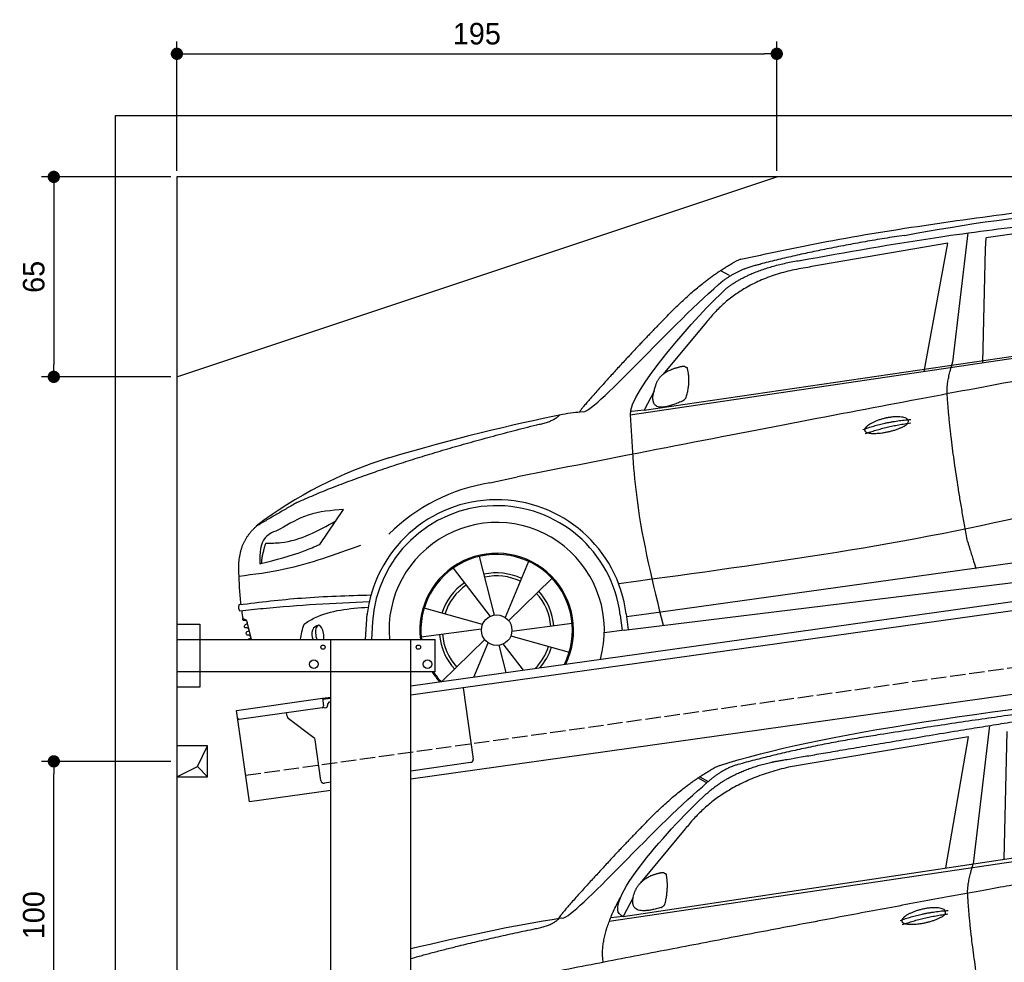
# Model space of a CAD drawing. Extents: x -511 to 5890, y -540 to 5061.
# Tile 2 of 3: x -511 to 2690, y 1997 to 5061. Entities that reach past the tile are written whole.
import ezdxf

# ---------------------------------------------------------------- set-up
doc = ezdxf.new("R2010")
doc.units = 0
doc.header["$LTSCALE"] = 10
doc.header["$MEASUREMENT"] = 0
doc.linetypes.add('GEN3', pattern=[6.25, 5, -1.25])
doc.layers.get('0').update_dxf_attribs({"linetype": 'CONTINUOUS'})
doc.layers.get('DEFPOINTS').update_dxf_attribs({"linetype": 'CONTINUOUS'})
for name, color, linetype in [('3', 6, 'GEN3'), ('AM_5', 3, 'CONTINUOUS'), ('BREAKTHROUGH', 1, 'CONTINUOUS'), ('CAR', 1, 'CONTINUOUS')]:
    doc.layers.add(name, color=color, linetype=linetype)
doc.layers.add('AM_0', color=7, linetype='CONTINUOUS', lineweight=30)
doc.dimstyles.new('KLAUS_DXF', dxfattribs={"dimscale": 20, "dimtxt": 3.5, "dimasz": 2, "dimexe": 2, "dimexo": 1, "dimgap": 1.5, "dimtad": 1, "dimlfac": 0.1, "dimdsep": 46, "dimtxsty": 'Standard', "dimblk": 'DOT', "dimcen": 2, "dimclrd": 256, "dimclre": 256, "dimclrt": 2, "dimadec": 0, "dimazin": 0, "dimtfac": 1, "dimtmove": 2, "dimatfit": 3, "dimfxl": 1, "dimtolj": 1, "dimarcsym": 0})

# ---------------------------------------------------------------- blocks, each defined once
blk = doc.blocks.new('_DOT')
at = {"color": 0, "linetype": 'ByBlock'}
blk.add_line((-0.5, 0), (-1, 0), dxfattribs=at)
at = {"color": 0, "linetype": 'ByBlock', "const_width": 0.5}
blk.add_lwpolyline([(-0.25, 0, 1), (0.25, 0, 1)], format="xyb", close=True, dxfattribs=at)
blk = doc.blocks.new('*D7')
at = {"layer": 'AM_5', "lineweight": -2, "transparency": 16777216}
for p, q in [((0, 4570), (0, 4990)), ((1950, 4570), (1950, 4990)), ((40, 4950), (1910, 4950))]:
    blk.add_line(p, q, dxfattribs=at)
at = {"layer": 'DEFPOINTS', "color": 0, "transparency": 16777216}
for p in [(1950, 4950), (0, 4550), (1950, 4550)]:
    blk.add_point(p, dxfattribs=at)
at = {"layer": 'AM_5', "lineweight": -2, "transparency": 16777216, "xscale": 40, "yscale": 40, "zscale": 40, "rotation": 180}
blk.add_blockref('_DOT', (0, 4950), dxfattribs=at)
at = {"layer": 'AM_5', "lineweight": -2, "transparency": 16777216, "xscale": 40, "yscale": 40, "zscale": 40}
blk.add_blockref('_DOT', (1950, 4950), dxfattribs=at)
at = {"layer": 'AM_5', "color": 2, "transparency": 16777216, "insert": (975, 5015), "char_height": 70, "attachment_point": 5}
blk.add_mtext('\\A1;195', dxfattribs=at)
blk = doc.blocks.new('*D4')
at = {"layer": 'AM_5', "lineweight": -2, "transparency": 16777216}
for p, q in [((-20, 4550), (-440, 4550)), ((-400, 4510), (-400, 3940)), ((-20, 3900), (-440, 3900))]:
    blk.add_line(p, q, dxfattribs=at)
at = {"layer": 'DEFPOINTS', "color": 0, "transparency": 16777216}
for p in [(0, 4550), (-400, 3900), (0, 3900)]:
    blk.add_point(p, dxfattribs=at)
at = {"layer": 'AM_5', "lineweight": -2, "transparency": 16777216, "xscale": 40, "yscale": 40, "zscale": 40}
for p, rotation in [((-400, 4550), 90), ((-400, 3900), 270)]:
    blk.add_blockref('_DOT', p, dxfattribs=dict(at, rotation=rotation))
at = {"layer": 'AM_5', "color": 2, "transparency": 16777216, "insert": (-465, 4225), "char_height": 70, "attachment_point": 5, "rotation": 90}
blk.add_mtext('\\A1;65', dxfattribs=at)
blk = doc.blocks.new('*D6')
at = {"layer": 'AM_5', "lineweight": -2, "transparency": 16777216}
for p, q in [((-20, 2650), (-440, 2650)), ((-400, 1690), (-400, 2610)), ((5280, 1650), (-440, 1650))]:
    blk.add_line(p, q, dxfattribs=at)
at = {"layer": 'DEFPOINTS', "color": 0, "transparency": 16777216}
for p in [(-400, 2650), (0, 2650), (5300, 1650)]:
    blk.add_point(p, dxfattribs=at)
at = {"layer": 'AM_5', "lineweight": -2, "transparency": 16777216, "xscale": 40, "yscale": 40, "zscale": 40}
for p, rotation in [((-400, 2650), 90), ((-400, 1650), 270)]:
    blk.add_blockref('_DOT', p, dxfattribs=dict(at, rotation=rotation))
at = {"layer": 'AM_5', "color": 2, "transparency": 16777216, "insert": (-465, 2150), "char_height": 70, "attachment_point": 5, "rotation": 90}
blk.add_mtext('\\A1;100', dxfattribs=at)
blk = doc.blocks.new('car_150')
at = {"layer": 'CAR'}
for p, q in [((12096.6, 1708.3), (11989, 1268.4)), ((12024, 1680.6), (11430.7, 1652.9)), ((11899, 1265.9), (12024, 1680.6)), ((12090.6, 1271.1), (12150.5, 1682.1)), ((11135.2, 1654.5), (11161.3, 1635)), ((11141, 1657.4), (11166.4, 1638.4)), ((11073.9, 1494.7), (10907.2, 1337.8)), ((10878.7, 1293.9), (10839.1, 1237.2)), ((10839.1, 1237.2), (12874.8, 1292.4)), ((10792.4, 1227), (12873.3, 1279.9)), ((10839.1, 1237.2), (10797.9, 1237.1))]:
    blk.add_line(p, q, dxfattribs=at)
blk.add_arc((11252.1, 1516.2), 174.5, 103.8736, 114.54, dxfattribs=at)
for points, degree in [([(11210.2, 1685.6), (11542.9, 1749.4), (12105.1, 1762), (12930.5, 1747.4)], 3), ([(12704.3, 1733.1), (12355.7, 1743.2), (11740.1, 1722.1)], 2), ([(11740.1, 1722.1), (11497.4, 1715.5), (11268.8, 1681.6)], 2), ([(10930.4, 1515.2), (11065.6, 1627.8), (11179.6, 1674.9)], 2), ([(11268.8, 1681.6), (11213.7, 1673.9), (11145.7, 1624)], 2), ([(11152.7, 1597.4), (11243.5, 1663), (11380.1, 1676.4)], 2), ([(11430.7, 1652.9), (11206.1, 1629.9), (11073.9, 1494.7)], 2), ([(10638.9, 1256.3), (10666.6, 1238), (10970.1, 1510.3), (11145.7, 1624)], 3), ([(10839.1, 1237.2), (10755.1, 1275), (11042.6, 1519.1), (11152.7, 1597.4)], 3), ([(10930.4, 1515.2), (10850.9, 1452.6), (10750.8, 1366.4), (10624.3, 1257.8), (10630.3, 1256.1)], 4), ([(10886.5, 1311.8), (10902.2, 1342.5), (10944.6, 1357.7)], 2), ([(10944.6, 1357.7), (10973.1, 1364.2), (10986, 1363.3)], 2), ([(10978.5, 1259), (10998.5, 1312.5), (10994.7, 1357.3)], 2), ([(10986, 1363.3), (10992.2, 1357.4), (10994.7, 1357.3)], 2), ([(10756.8, 1096.7), (10752.3, 1180.2), (10838, 1299.8)], 2), ([(10965.2, 1251), (10843.5, 1229), (10886.5, 1311.8)], 2), ([(10140.7, 1216.8), (10314.3, 1236.6), (10479.5, 1251.5), (10638.9, 1256.3)], 3), ([(10551.6, 1232.1), (10606.6, 1235.5), (10630, 1255)], 2), ([(10965.2, 1251), (10971.1, 1252.9), (10978.5, 1259)], 2), ([(11959.5, 1175.6), (11961.8, 1206.7), (11989, 1268.4)], 2), ([(10136.8, 1184.9), (10312.9, 1212.3), (10551.6, 1232.1)], 2), ([(12866.3, 1222.8), (11949.2, 1183.9), (10404.4, 1071.4)], 2), ([(11966.3, 684.4), (11947.2, 997.3), (11959.5, 1175.6)], 2), ([(11730.9, 1114.3), (11806, 1132.5), (11889.6, 1128.1)], 2), ([(11736.2, 1100.5), (11810, 1116.4), (11887.9, 1117)], 2)]:
    blk.add_open_spline(points, degree=degree, dxfattribs=at)
for points, degree, knots in [([(11380.1, 1676.4), (11407, 1677.9), (11545.9, 1684.7), (12131.3, 1711.8), (12584.9, 1726.7), (12852.7, 1717.4), (12926.2, 1712.9)], 4, [0.0821318, 0.0821318, 0.0821318, 0.0821318, 0.0821318, 0.258851, 0.508851, 0.6086078, 0.6086078, 0.6086078, 0.6086078, 0.6086078]), ([(11736, 1111.2), (11735, 1119.4), (11755.7, 1136.1), (11838.1, 1157.7), (11931.6, 1126.3), (11845.9, 1093.1), (11761.1, 1092.3), (11737, 1103), (11736, 1111.2)], 5, [0, 0, 0, 0, 0, 0, 0.300106, 0.500106, 0.700106, 1, 1, 1, 1, 1, 1])]:
    blk.add_open_spline(points, degree=degree, knots=knots, dxfattribs=at)
blk = doc.blocks.new('car_150_')
at = {"layer": 'CAR'}
for p, q in [((6796.4, 5203.8), (6750.1, 4783)), ((6853.7, 5152.6), (6855.4, 5188)), ((6731.9, 5170.4), (6283.3, 5089.2)), ((6657.9, 4752.4), (6731.9, 5170.4)), ((6848, 4782.8), (6853.7, 5152.6)), ((5993.7, 5075.5), (6021.3, 5060)), ((5703.5, 4603.8), (7806, 4931.3)), ((5748.6, 4619.9), (7887.1, 4949.3)), ((5948.1, 4905.6), (5809.7, 4736.5)), ((5780.5, 4681.2), (5748.6, 4619.9)), ((5748.6, 4619.9), (5707.7, 4614.5)), ((5249.2, 4379.1), (5338.8, 4399.4)), ((4697.5, 4174.8), (4774.2, 4288.5)), ((7646, 4233.7), (5761.2, 3956.2)), ((5689.3, 3904.2), (7721.3, 4169.7)), ((5267.2, 3949.5), (5216.9, 4139.6)), ((5131.5, 4101.3), (5253.2, 3945.1)), ((5377, 4125.1), (5302.6, 3941.6)), ((5313.4, 3931.7), (5452.9, 4070.3)), ((5734.4, 4063.7), (5670.2, 4054.4)), ((5228.7, 3918.3), (5038.9, 3969.8)), ((4848.5, 3866.9), (4853.3, 3950.1)), ((5676.1, 3953), (5682.6, 3903)), ((5695.3, 3956.7), (5702.3, 3904.6)), ((5761.2, 3956.2), (5696.7, 3946.7)), ((4463, 3925.5), (4449.3, 3931.7)), ((4478.1, 3864), (4463, 3925.5)), ((4871, 3924.2), (4867.7, 3867.1)), ((5520.5, 3924.4), (5324.3, 3897.1)), ((5029.4, 3876.7), (5225.5, 3904)), ((5321.2, 3882.8), (5511, 3831.3)), ((5689.3, 3904.2), (5624.9, 3894.7)), ((5693.6, 3903), (5693.4, 3904.4)), ((5236.4, 3869.4), (5098.3, 3732.1)), ((5201.8, 3747.5), (5247.2, 3859.5)), ((5282.7, 3851.6), (5306.1, 3763)), ((5362.6, 3771.4), (5296.6, 3856))]:
    blk.add_line(p, q, dxfattribs=at)
blk.add_circle((5274.9, 3900.5), 49.6, dxfattribs=at)
for centre, radius, start, end in [((6122, 4949.8), 174.5, 111.2882, 121.9546), ((5356.2, 3104.6), 1422.1, 107.8766, 127.519), ((5347.7, 3787.7), 599.5, 99.4563, 135.2463), ((5274.9, 3900.5), 424.2, 7.6054, 174.1435), ((5274.9, 3900.5), 404.6, 7.4461, 176.652), ((5274.9, 3900.5), 350, 344.7595, 185.4081), ((5274.9, 3900.5), 250, 334.2204, 187.3999), ((5274.9, 3900.5), 246.4, 333.6424, 187.5031), ((5274.9, 3900.5), 186.2, 64.7762, 103.2667), ((5274.9, 3900.5), 176.5, 64.6018, 103.1816), ((5274.9, 3900.5), 186.2, 124.7762, 163.2667), ((5274.9, 3900.5), 176.5, 124.6018, 163.1816), ((5274.9, 3900.5), 176.5, 4.6018, 43.1816), ((5274.9, 3900.5), 186.2, 4.7762, 43.2667), ((5274.9, 3900.5), 186.2, 184.7762, 223.2667), ((5274.9, 3900.5), 176.5, 184.6018, 223.1816), ((5274.9, 3900.5), 176.5, 315.6124, 343.1816), ((5274.9, 3900.5), 186.2, 319.3932, 343.2667), ((5274.9, 3900.5), 250, 213.2019, 222.6786), ((5274.9, 3900.5), 246.4, 213.7482, 223.2566), ((5274.9, 3900.5), 350, 217.4387, 217.626)]:
    blk.add_arc(centre, radius, start, end, dxfattribs=at)
for centre, major_axis, ratio, start_param, end_param in [((4699.7, 3882.5), (4.4, -29.4), 0.870747, 3.078863, 5.190641), ((4699.8, 3882.5), (-4.4, 29.6), 0.439627, 4.05108, 8.39242), ((4699.7, 3882.6), (4.4, -29.5), 0.784824, 3.019947, 3.143719)]:
    blk.add_ellipse(centre, major_axis=major_axis, ratio=ratio, start_param=start_param, end_param=end_param, dxfattribs=at)
for points in [[(6058.7, 5112.4), (6315.6, 5167.8), (6993.6, 5277.2)], [(6590.3, 5194.3), (7191.5, 5270.3), (7389.2, 5264.7)], [(6252.1, 5110.1), (6701.9, 5189.7), (7011, 5233.1)], [(7280.4, 5213.4), (7100.8, 5216.9), (6855.4, 5188)], [(5483, 4604.3), (5518.2, 4610.1), (5547.5, 4613)], [(5703.5, 4603.8), (5727.7, 4327.2), (5815.9, 3920.7)], [(7654.8, 4478.5), (7099.9, 4313.4), (5734.4, 4063.7)], [(4774.2, 4288.5), (4659.3, 4269.8), (4567.9, 4222.9)], [(4521.8, 4177.7), (4571.6, 4179.9), (4749.3, 4251.6)], [(4567.9, 4222.9), (4519.6, 4194.8), (4502.9, 4113.4)], [(4435.2, 4069.4), (4583.3, 4094.2), (4831, 4173.4)], [(4506.8, 4110.9), (4647.6, 4153.7), (4697.5, 4174.8)], [(4502.9, 4113.4), (4503.1, 4110.8), (4506.8, 4110.9)], [(4437.7, 3977.1), (4639.7, 4000.1), (4865.6, 4011.8)], [(4439.9, 3955.5), (4435.9, 3967.1), (4437.7, 3977.1)], [(4860.2, 3989.6), (4515.7, 3964.4), (4439.9, 3955.5)], [(4648.5, 3915.5), (4682.8, 3935.6), (4856.8, 3972.2)], [(4452, 3925), (4450.8, 3925.8), (4449.5, 3930), (4449.3, 3931.7)], [(4455.1, 3908.2), (4458.1, 3913), (4464.2, 3915.7), (4462.2, 3923.2), (4452, 3925)], [(4457.8, 3901.6), (4456.6, 3902.4), (4455.3, 3906.6), (4455.1, 3908.2)], [(4461, 3884.9), (4463.9, 3889.5), (4470, 3892.3), (4467.9, 3899.7), (4457.8, 3901.6)], [(4463.7, 3878.2), (4462.5, 3879), (4461.2, 3883.2), (4461, 3884.9)]]:
    blk.add_spline(points, degree=3, dxfattribs=at)
for points, degree in [([(6590.3, 5194.3), (6342.2, 5155.3), (6121.6, 5097.1)], 2), ([(5803.2, 4907.4), (5922.7, 5036.5), (6029.7, 5097.9)], 2), ([(6284.4, 5088.8), (6061.8, 5056.7), (5948.1, 4905.6)], 2), ([(6123.2, 5096.2), (6065.8, 5086.5), (6002.6, 5043)], 2), ([(6013, 5017.6), (6096.2, 5083.6), (6251.3, 5110.3)], 2), ([(5547.5, 4613), (5577.3, 4598.4), (5843.2, 4907.6), (6002.6, 5043)], 3), ([(5703.8, 4603.3), (5695, 4674.1), (5922.8, 4934.4), (6013, 5017.6)], 3), ([(7979.4, 4899), (7725, 4888.3), (5338.8, 4399.4)], 2), ([(5803.2, 4907.4), (5732.5, 4835), (5644.3, 4736.7), (5532.9, 4612.6), (5539.4, 4612.3)], 4), ([(6732.8, 4687.3), (6731.1, 4718.4), (6750.1, 4783)], 2), ([(5785.9, 4700), (5794.1, 4735.6), (5837.6, 4753)], 2), ([(5837.6, 4753), (5865, 4763.1), (5877.9, 4763.9)], 2), ([(5877.9, 4763.9), (5884.9, 4758.8), (5887.3, 4759.1)], 2), ([(5883.9, 4659.5), (5901.1, 4713.7), (5887.3, 4759.1)], 2), ([(5871.8, 4649.8), (5747.2, 4591.7), (5785.9, 4700)], 2), ([(6803, 4201), (6743.7, 4508.9), (6732.8, 4687.3)], 2), ([(5871.8, 4649.8), (5877.4, 4652.5), (5883.9, 4659.5)], 2), ([(4919.6, 4458.1), (5131.9, 4523.6), (5319.2, 4569), (5483, 4604.3)], 3), ([(5399.6, 4569.1), (5453.7, 4579.5), (5474.4, 4601.9)], 2), ([(6460.2, 4561.7), (6532.3, 4589.4), (6615.8, 4595.9)], 2), ([(6467.2, 4548.7), (6538.3, 4574), (6615.5, 4584.7)], 2), ([(4622.5, 4310.5), (4903.3, 4440.5), (5399.6, 4569.1)], 2), ([(4622.5, 4310.5), (4492.9, 4233.7)], 1), ([(4492.9, 4233.7), (4430.6, 4178.8), (4434.3, 4093)], 2), ([(6803, 4201), (6822.6, 4138.3), (6831.4, 4112.8)], 2), ([(4521.8, 4177.7), (4507.9, 4132), (4508.6, 4113.8)], 2), ([(4508.6, 4113.8), (4511.9, 4114.1), (4510.2, 4111.7)], 2), ([(4445.5, 3956.2), (4446.7, 3948), (4448, 3939.9), (4449.3, 3931.7)], 3), ([(4637.5, 3865.3), (4639.1, 3881.6), (4643.8, 3898.6), (4648.5, 3915.5)], 3)]:
    blk.add_open_spline(points, degree=degree, dxfattribs=at)
for points, degree, knots in [([(6465.7, 4559.3), (6463.6, 4567.3), (6482, 4586.6), (6560.8, 4618.6), (6657.6, 4599.5), (6576.9, 4555.6), (6492.9, 4543.8), (6467.7, 4551.3), (6465.7, 4559.3)], 5, [0, 0, 0, 0, 0, 0, 0.300106, 0.500106, 0.700106, 1, 1, 1, 1, 1, 1]), ([(4434.3, 4093), (4435.5, 4060.6), (4436.9, 4022.1), (4441.6, 3983.8), (4442.4, 3977.7)], 3, [0, 0, 0, 0, 97.108013, 115.616313, 115.616313, 115.616313, 115.616313]), ([(4467.9, 3864), (4468.3, 3864.8), (4470.3, 3867.4), (4478.3, 3867.4), (4474, 3879.3), (4467.4, 3878.6), (4463.7, 3878.2)], 3, [2.682731, 2.682731, 2.682731, 2.682731, 5.656821, 12.3267, 20.012637, 30.346325, 30.346325, 30.346325, 30.346325])]:
    blk.add_open_spline(points, degree=degree, knots=knots, dxfattribs=at)

msp = doc.modelspace()

# ---------------------------------------------------------------- linework, layer by layer
for p, q in [((-199.991, 4750), (5499.993, 4750)), ((-199.991, -250), (-199.991, 4750)), ((5300, 4550), (0, 4550)), ((0, 4550), (0, 0)), ((0, 3900), (1950, 4550)), ((760, 2895.181), (3238.84, 3243.559)), ((3245.986, 3214.269), (760, 2864.886)), ((0, 3096.226), (75, 3096.226)), ((75, 3096.226), (75, 2891.226)), ((0, 3046.226), (840, 3046.226)), ((500, 1676.226), (500, 3046.226)), ((760, 6.226), (760, 3046.226)), ((840, 2941.226), (840, 3046.226)), ((3464.724, 2972.357), (760, 2592.233)), ((840, 2941.226), (0, 2941.226)), ((75, 2891.226), (0, 2891.226)), ((930.739, 2888.882), (963.305, 2657.159)), ((193.765, 2815.602), (473.516, 2854.919)), ((473.516, 2854.919), (500, 2858.641)), ((473.516, 2854.919), (476.995, 2830.162)), ((500, 2854.601), (474.073, 2850.957)), ((472.74, 2824.515), (202.892, 2786.59)), ((480.306, 2824.568), (485.257, 2825.264)), ((489.513, 2830.911), (489.374, 2831.901)), ((497.885, 2843.196), (500, 2843.493)), ((235.517, 2518.522), (193.765, 2815.602)), ((358.034, 2796.419), (356.383, 2808.162)), ((445.657, 2726.723), (361.918, 2789.825)), ((468.171, 2587.573), (449.542, 2720.128)), ((954.794, 2645.865), (760, 2618.488)), ((500, 2581.948), (479.466, 2579.062)), ((500, 2555.692), (235.517, 2518.522))]:
    msp.add_line(p, q)
for centre, radius in [((475, 3021.226), 7), ((785, 3021.226), 7), ((445, 2966.226), 14), ((815, 2966.226), 14)]:
    msp.add_circle(centre, radius)
for centre, radius, start, end in [((472.044, 2829.466), 5, 278, 8), ((479.61, 2829.519), 5, 221.236717, 278), ((484.561, 2830.215), 5, 278, 8), ((499.276, 2833.293), 10, 98, 188), ((202.196, 2791.541), 5, 188, 278), ((367.936, 2797.811), 10, 188, 233), ((439.64, 2718.734), 10, 8, 53), ((953.403, 2655.768), 10, 278, 8), ((478.074, 2588.965), 10, 188, 278)]:
    msp.add_arc(centre, radius, start, end)
at = {"layer": '3'}
msp.add_line((223.409, 2604.675), (5230.817, 3308.42), dxfattribs=at)
at = {"layer": 'BREAKTHROUGH'}
for p, q in [((67.373, 2632.953), (100, 2700)), ((0, 2600), (67.373, 2632.953)), ((67.154, 2632.846), (100, 2600))]:
    msp.add_line(p, q, dxfattribs=at)
msp.add_lwpolyline([(100, 2700), (0, 2700), (0, 2600), (100, 2600)], close=True, dxfattribs=at)

# ---------------------------------------------------------------- block references
at = {"layer": 'AM_0', "rotation": 359.5505213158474}
msp.add_blockref('car_150_', (-4265.788, -782.568), dxfattribs=at)
at = {"layer": 'CAR', "color": 2, "rotation": 6.973897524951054}
msp.add_blockref('car_150', (-9157.901, -397.853), dxfattribs=at)

# ---------------------------------------------------------------- dimensions: what is measured, and where the dimension line sits
at = {"layer": 'AM_5'}
dim = msp.add_linear_dim(base=(1950, 4950), p1=(0, 4550), p2=(1950, 4550), dimstyle='KLAUS_DXF', override={"dimtzin": 7}, dxfattribs=at)
dim.commit()
dim.dimension.update_dxf_attribs({"geometry": '*D7', "text_midpoint": (975, 5015)})
for base, p1, p2, override, picture, middle in [((-399.991, 3900), (0, 4550), (0, 3900), {"dimtol": 0, "dimlim": 0, "dimtp": 0, "dimtm": 0, "dimtfac": 1, "dimtdec": 2, "dimtolj": 1, "dimtzin": 7}, '*D4', (-464.991, 4225)), ((-399.991, 2650), (5300, 1650), (0, 2650), {"dimpost": '', "dimtol": 0, "dimlim": 0, "dimtp": 0, "dimtm": 0, "dimtfac": 1, "dimtdec": 2, "dimtolj": 1, "dimtzin": 7}, '*D6', (-464.991, 2150))]:
    dim = msp.add_linear_dim(base=base, p1=p1, p2=p2, angle=90, dimstyle='KLAUS_DXF', override=override, dxfattribs=at)
    dim.commit()
    dim.dimension.update_dxf_attribs({"geometry": picture, "text_midpoint": middle})

doc.saveas('drawing.dxf')
